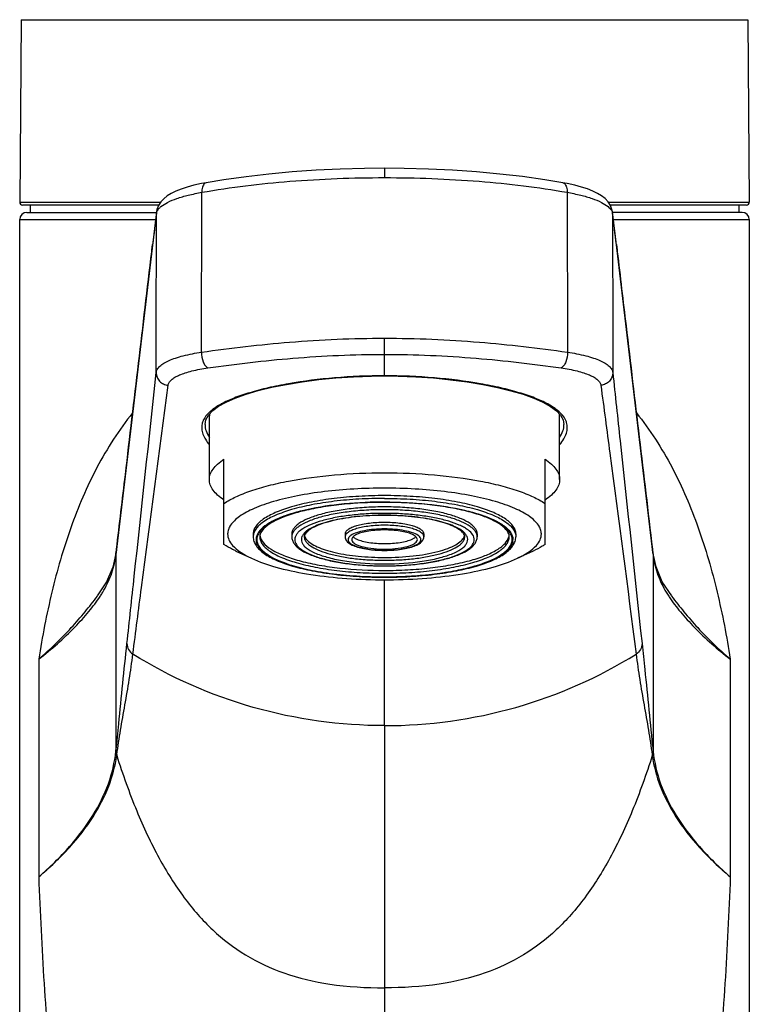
# Model space of a CAD drawing. Header units: millimetres. Extents: x 0 to 559, y 0 to 432.
# Tile 4 of 7: x 142 to 192, y 272 to 339. Entities that reach past the tile are written whole.
import ezdxf

# ---------------------------------------------------------------- set-up
doc = ezdxf.new("R2010")
doc.units = ezdxf.units.MM
doc.header["$LTSCALE"] = 30.734
doc.layers.get('0').update_dxf_attribs({"linetype": 'CONTINUOUS'})

msp = doc.modelspace()

# ---------------------------------------------------------------- linework, layer by layer
at = {"color": 7, "linetype": 'CONTINUOUS'}
for p, q in [((142.21, 339.056), (142.101, 326.552)), ((191.989, 339.056), (192.098, 326.552)), ((154.886, 327.883), (154.886, 327.883)), ((179.313, 327.883), (179.313, 327.883)), ((151.635, 326.35), (142.301, 326.35)), ((142.824, 326.35), (142.824, 325.85)), ((151.508, 326.044), (151.476, 325.882)), ((191.898, 326.35), (182.565, 326.35)), ((182.723, 325.882), (182.688, 326.054)), ((191.375, 326.35), (191.375, 325.85)), ((142.1, 226.85), (142.1, 325.35)), ((142.6, 325.85), (151.476, 325.85)), ((151.476, 325.877), (151.381, 325.123)), ((151.476, 325.882), (151.476, 325.877)), ((191.6, 325.85), (182.723, 325.85)), ((182.93, 324.201), (182.724, 325.877)), ((192.1, 325.35), (192.1, 226.85)), ((151.381, 325.123), (148.705, 302.555)), ((185.494, 302.555), (182.93, 324.201)), ((155.324, 312.258), (155.724, 312.554)), ((155.724, 312.554), (156.243, 312.843)), ((177.961, 312.841), (178.478, 312.552)), ((178.478, 312.552), (178.877, 312.256)), ((155.035, 311.951), (155.324, 312.258)), ((155.1, 307.533), (155.1, 311.932)), ((178.877, 312.256), (179.165, 311.95)), ((179.1, 307.533), (179.1, 311.932)), ((154.8, 311.297), (154.8, 311.297)), ((179.4, 311.297), (179.4, 311.297)), ((156.1, 303.091), (156.1, 308.935)), ((178.1, 303.091), (178.1, 308.935)), ((158.1, 303.803), (158.1, 303.612)), ((160.75, 303.803), (160.75, 303.612)), ((164.4, 303.803), (164.4, 303.612)), ((169.8, 303.803), (169.8, 303.612)), ((173.45, 303.803), (173.45, 303.612)), ((176.1, 303.803), (176.1, 303.612)), ((156.92, 302.636), (157.981, 302.139)), ((177.279, 302.636), (176.219, 302.139)), ((185.707, 301.542), (185.494, 302.558)), ((185.494, 302.558), (185.494, 302.555)), ((147.438, 299.586), (147.497, 299.664)), ((186.703, 299.664), (186.761, 299.586))]:
    msp.add_line(p, q, dxfattribs=at)
at = {"color": 9, "linetype": 'CONTINUOUS'}
for p, q in [((142.21, 339.056), (191.989, 339.056)), ((167.1, 328.868), (167.1, 328.231)), ((154.564, 316.267), (154.582, 327.223)), ((179.617, 327.223), (179.635, 316.267)), ((142.101, 326.552), (151.765, 326.552)), ((182.433, 326.552), (192.098, 326.552)), ((142.1, 325.35), (151.41, 325.35)), ((182.79, 325.35), (192.1, 325.35)), ((151.161, 323.252), (151.207, 323.638)), ((182.992, 323.638), (183.038, 323.252)), ((151.149, 323.154), (151.161, 323.252)), ((183.038, 323.252), (183.05, 323.154)), ((167.1, 314.634), (167.1, 317.224)), ((148.699, 302.445), (148.72, 302.624)), ((148.699, 302.447), (148.699, 288.965)), ((148.72, 302.624), (148.724, 302.66)), ((148.724, 302.658), (148.737, 302.763)), ((185.462, 302.763), (185.475, 302.658)), ((185.475, 302.66), (185.483, 302.587)), ((185.483, 302.587), (185.496, 302.48)), ((185.496, 302.48), (185.5, 302.445)), ((185.5, 302.447), (185.5, 288.965)), ((167.1, 290.667), (167.1, 300.66)), ((147.609, 299.523), (147.641, 299.571)), ((186.584, 299.532), (186.614, 299.487)), ((143.4, 295.225), (143.4, 280.307)), ((190.798, 295.23), (190.799, 280.307)), ((167.1, 290.667), (167.1, 272.692)), ((167.1, 272.692), (167.1, 236.631))]:
    msp.add_line(p, q, dxfattribs=at)
at = {"color": 7, "linetype": 'CONTINUOUS'}
for points in [[(167.1, 328.868), (165.725, 328.857), (164.062, 328.812), (162.411, 328.734), (160.78, 328.622), (159.177, 328.476), (157.61, 328.296), (156.085, 328.082), (154.886, 327.883)], [(179.313, 327.883), (178.091, 328.086), (176.566, 328.299), (174.998, 328.478), (173.395, 328.624), (171.764, 328.735), (170.113, 328.813), (168.449, 328.857), (167.1, 328.868)], [(154.886, 327.883), (154.561, 327.821), (154.044, 327.707), (153.581, 327.582), (153.17, 327.446), (152.808, 327.301), (152.491, 327.144), (152.215, 326.972), (151.976, 326.782), (151.773, 326.564), (151.614, 326.317), (151.508, 326.044)], [(182.688, 326.054), (182.58, 326.327), (182.42, 326.572), (182.215, 326.789), (181.975, 326.979), (181.697, 327.15), (181.378, 327.307), (181.014, 327.452), (180.601, 327.587), (180.136, 327.711), (179.617, 327.825), (179.313, 327.883)], [(156.243, 312.843), (156.873, 313.12), (157.61, 313.384), (158.448, 313.63), (159.376, 313.856), (160.384, 314.059), (161.461, 314.236), (162.595, 314.383), (163.771, 314.498), (164.978, 314.579), (166.2, 314.624), (167.1, 314.634)], [(167.1, 314.634), (168.025, 314.624), (169.245, 314.578), (170.45, 314.497), (171.624, 314.381), (172.755, 314.233), (173.83, 314.057), (174.836, 313.853), (175.762, 313.627), (176.597, 313.381), (177.333, 313.118), (177.961, 312.841)], [(154.8, 311.297), (154.858, 311.63), (155.035, 311.951)], [(179.165, 311.95), (179.341, 311.629), (179.4, 311.297)], [(148.706, 302.558), (148.49, 301.535), (148.059, 300.527), (147.418, 299.556)], [(186.781, 299.556), (186.136, 300.534), (185.707, 301.542)]]:
    msp.add_lwpolyline(points, dxfattribs=at)
for centre, radius, start, end in [((142.301, 326.55), 0.2, 179.5, 270), ((191.898, 326.55), 0.2, 270, 0.5), ((142.6, 325.35), 0.5, 90, 180), ((191.6, 325.35), 0.5, 0, 90), ((156.592, 313.057), 1.884, 215.20128, 217.59049), ((156.13, 311.932), 1.03, 174.86343, 179.99414), ((178.069, 311.932), 1.03, 0.00584, 5.13107), ((177.607, 313.057), 1.884, 322.40957, 324.79465), ((174.879, 303.808), 0.77, 345.699, 352.44062), ((167.098, 310.364), 7.601, 267.21531, 270.00859), ((167.1, 311.345), 8.664, 267.56202, 272.4442), ((167.1, 310.435), 7.673, 269.99899, 271.38644), ((167.103, 310.291), 7.528, 271.38424, 272.79038), ((167.1, 337.416), 36.756, 269.53009, 270.46991)]:
    msp.add_arc(centre, radius, start, end, dxfattribs=at)
at = {"color": 9, "linetype": 'CONTINUOUS'}
for centre, radius, start, end in [((489.128, 283.272), 340.323, 172.82585, 173.18796), ((152.312, 325.771), 0.843, 172.79938, 179.84701), ((182.274, 325.716), 0.46, 7.12021, 13.69124), ((181.887, 325.771), 0.843, 0.1531, 7.20103), ((-124.515, 287.002), 309.681, 6.79413, 7.19207), ((151.984, 323.154), 0.834, 173.24414, 179.95428), ((182.215, 323.154), 0.834, 0.04569, 6.75586), ((167.1, 275.907), 30.086, 89.50654, 90.49346), ((167.099, 284.25), 20.969, 90.53287, 91.0674), ((167.1, 284.194), 21.025, 89.99998, 90.53307), ((167.1, 284.222), 20.997, 88.93286, 90.00046), ((159.068, 303.422), 0.768, 180.06746, 191.51661), ((169.384, 303.421), 0.216, 0.02102, 7.86672), ((172.721, 303.421), 0.529, 0.01064, 6.26823), ((175.131, 303.422), 0.768, 348.48339, 359.93254), ((141.438, 303.318), 7.313, 351.80705, 353.16228), ((149.536, 302.455), 0.837, 173.09912, 180.50303), ((149.559, 302.666), 0.834, 173.26213, 180.5105), ((184.641, 302.666), 0.834, 359.48953, 6.73787), ((184.663, 302.455), 0.837, 359.49942, 6.90503), ((192.76, 303.318), 7.313, 186.83867, 188.1915), ((167.099, 321.214), 19.459, 268.91055, 270.00049), ((167.1, 321.24), 19.486, 269.99998, 270.54421), ((167.1, 321.187), 19.432, 270.544, 271.08973), ((167.1, 330.778), 29.915, 269.50654, 270.49346), ((140.652, 304.136), 8.347, 326.84989, 328.81679), ((193.614, 304.178), 8.427, 211.14647, 213.46088), ((141.337, 289.72), 7.401, 353.70786, 354.14516), ((192.862, 289.72), 7.401, 185.85484, 186.29214), ((142.539, 289.544), 6.277, 351.53898, 352.02085), ((191.66, 289.544), 6.277, 187.97915, 188.46102)]:
    msp.add_arc(centre, radius, start, end, dxfattribs=at)
for points, knots in [([(154.582, 327.223), (156.575, 327.578), (160.743, 328.073), (164.934, 328.231), (167.1, 328.231)], [0, 0, 0, 0, 0.483056, 1, 1, 1, 1]), ([(167.1, 328.231), (169.265, 328.231), (173.456, 328.073), (177.624, 327.578), (179.617, 327.223)], [0, 0, 0, 0, 0.516944, 1, 1, 1, 1]), ([(154.886, 327.883), (154.84, 327.875), (154.758, 327.828), (154.678, 327.714), (154.599, 327.516), (154.582, 327.343), (154.582, 327.223)], [0, 0, 0, 0, 0.180009, 0.341504, 0.533601, 1, 1, 1, 1]), ([(179.313, 327.883), (179.359, 327.875), (179.441, 327.828), (179.522, 327.714), (179.6, 327.516), (179.617, 327.343), (179.617, 327.223)], [0, 0, 0, 0, 0.18001, 0.341505, 0.533603, 1, 1, 1, 1]), ([(151.777, 326.243), (151.914, 326.357), (152.266, 326.569), (152.9, 326.823), (153.69, 327.048), (154.271, 327.167), (154.582, 327.223)], [0, 0, 0, 0, 0.178501, 0.407183, 0.683109, 1, 1, 1, 1]), ([(179.617, 327.223), (179.928, 327.167), (180.509, 327.048), (181.299, 326.823), (181.933, 326.569), (182.285, 326.357), (182.422, 326.243)], [0, 0, 0, 0, 0.316891, 0.592818, 0.821499, 1, 1, 1, 1]), ([(151.469, 325.773), (151.472, 325.795), (151.49, 325.889), (151.536, 325.975), (151.579, 326.034)], [0, 0, 0, 0, 0.231979, 1, 1, 1, 1]), ([(151.579, 326.034), (151.591, 326.052), (151.65, 326.128), (151.72, 326.195), (151.777, 326.243)], [0, 0, 0, 0, 0.229764, 1, 1, 1, 1]), ([(182.422, 326.243), (182.461, 326.21), (182.587, 326.094), (182.692, 325.943), (182.721, 325.825)], [0, 0, 0, 0, 0.29387, 1, 1, 1, 1]), ([(148.737, 302.763), (148.938, 304.465), (149.741, 311.262), (150.546, 318.059), (151.149, 323.154)], [0, 0, 0, 0, 0.250379, 1, 1, 1, 1]), ([(183.05, 323.154), (183.251, 321.458), (184.056, 314.661), (184.86, 307.864), (185.462, 302.763)], [0, 0, 0, 0, 0.24959, 1, 1, 1, 1]), ([(154.564, 316.267), (156.567, 316.555), (160.735, 317.042), (164.93, 317.224), (167.1, 317.224)], [0, 0, 0, 0, 0.482605, 1, 1, 1, 1]), ([(167.1, 317.224), (169.269, 317.224), (173.464, 317.042), (177.632, 316.555), (179.635, 316.267)], [0, 0, 0, 0, 0.517395, 1, 1, 1, 1]), ([(151.455, 314.863), (151.463, 314.941), (151.522, 315.108), (151.71, 315.326), (151.987, 315.526), (152.352, 315.711), (152.8, 315.88), (153.54, 316.093), (154.141, 316.205), (154.564, 316.267)], [0, 0, 0, 0, 0.066565, 0.143978, 0.238464, 0.352662, 0.48706, 0.640897, 1, 1, 1, 1]), ([(154.564, 316.267), (154.558, 316.042), (154.612, 315.712), (154.793, 315.354), (154.92, 315.223), (154.987, 315.185)], [0, 0, 0, 0, 0.560985, 0.806612, 1, 1, 1, 1]), ([(154.987, 315.185), (156.922, 315.462), (160.949, 315.937), (165.002, 316.116), (167.1, 316.116)], [0, 0, 0, 0, 0.482429, 1, 1, 1, 1]), ([(167.1, 316.116), (169.197, 316.116), (173.25, 315.937), (177.277, 315.462), (179.212, 315.185)], [0, 0, 0, 0, 0.517571, 1, 1, 1, 1]), ([(179.636, 316.267), (179.641, 316.042), (179.587, 315.712), (179.406, 315.354), (179.28, 315.223), (179.212, 315.185)], [0, 0, 0, 0, 0.560986, 0.806612, 1, 1, 1, 1]), ([(179.635, 316.267), (180.058, 316.205), (180.659, 316.093), (181.399, 315.88), (181.847, 315.711), (182.212, 315.526), (182.489, 315.326), (182.677, 315.108), (182.736, 314.941), (182.744, 314.863)], [0, 0, 0, 0, 0.359103, 0.51294, 0.647338, 0.761536, 0.856022, 0.933435, 1, 1, 1, 1]), ([(152.273, 313.996), (152.282, 314.064), (152.337, 314.207), (152.505, 314.392), (152.75, 314.561), (153.069, 314.717), (153.46, 314.86), (154.102, 315.039), (154.622, 315.133), (154.987, 315.185)], [0, 0, 0, 0, 0.066461, 0.144174, 0.23914, 0.353751, 0.488328, 0.642031, 1, 1, 1, 1]), ([(179.212, 315.185), (179.577, 315.133), (180.097, 315.039), (180.739, 314.86), (181.13, 314.717), (181.45, 314.561), (181.694, 314.392), (181.862, 314.207), (181.917, 314.064), (181.926, 313.996)], [0, 0, 0, 0, 0.357969, 0.511672, 0.646249, 0.76086, 0.855826, 0.933539, 1, 1, 1, 1]), ([(149.451, 296.29), (149.618, 297.827), (150.29, 304.018), (150.957, 310.209), (151.455, 314.863)], [0, 0, 0, 0, 0.248326, 1, 1, 1, 1]), ([(151.455, 314.863), (151.455, 314.756), (151.497, 314.541), (151.676, 314.263), (151.946, 314.067), (152.163, 314.006), (152.273, 313.996)], [0, 0, 0, 0, 0.245024, 0.493251, 0.745357, 1, 1, 1, 1]), ([(167.1, 314.647), (165.96, 314.646), (163.758, 314.556), (161.096, 314.225), (159.163, 313.84), (157.913, 313.516), (156.836, 313.156), (156.192, 312.869), (155.908, 312.715)], [0, 0, 0, 0, 0.298915, 0.577114, 0.702412, 0.815668, 0.915222, 1, 1, 1, 1]), ([(178.291, 312.715), (178.007, 312.869), (177.363, 313.156), (176.286, 313.516), (175.036, 313.84), (173.103, 314.225), (170.441, 314.556), (168.239, 314.646), (167.1, 314.647)], [0, 0, 0, 0, 0.084778, 0.184333, 0.29759, 0.422888, 0.701086, 1, 1, 1, 1]), ([(182.744, 314.863), (182.744, 314.756), (182.702, 314.541), (182.523, 314.263), (182.253, 314.067), (182.036, 314.006), (181.926, 313.996)], [0, 0, 0, 0, 0.245024, 0.493251, 0.745358, 1, 1, 1, 1]), ([(182.744, 314.863), (182.911, 313.304), (183.575, 307.112), (184.245, 300.921), (184.748, 296.29)], [0, 0, 0, 0, 0.251791, 1, 1, 1, 1]), ([(149.86, 295.567), (150.053, 297.089), (150.841, 303.233), (151.659, 309.374), (152.273, 313.996)], [0, 0, 0, 0, 0.247519, 1, 1, 1, 1]), ([(181.926, 313.996), (182.132, 312.443), (182.949, 306.302), (183.756, 300.16), (184.339, 295.567)], [0, 0, 0, 0, 0.252763, 1, 1, 1, 1]), ([(155.908, 312.715), (155.847, 312.681), (155.621, 312.553), (155.404, 312.408), (155.256, 312.289)], [0, 0, 0, 0, 0.26909, 1, 1, 1, 1]), ([(178.943, 312.289), (178.897, 312.327), (178.69, 312.484), (178.466, 312.62), (178.291, 312.715)], [0, 0, 0, 0, 0.23147, 1, 1, 1, 1]), ([(149.835, 312.107), (148.904, 310.943), (147.277, 308.406), (145.502, 304.23), (144.231, 299.806), (143.646, 296.767), (143.4, 295.225)], [0, 0, 0, 0, 0.244849, 0.491859, 0.74337, 1, 1, 1, 1]), ([(155.256, 312.289), (155.194, 312.239), (154.978, 312.051), (154.792, 311.823), (154.7, 311.637)], [0, 0, 0, 0, 0.277283, 1, 1, 1, 1]), ([(179.499, 311.637), (179.47, 311.695), (179.325, 311.944), (179.116, 312.15), (178.943, 312.289)], [0, 0, 0, 0, 0.226871, 1, 1, 1, 1]), ([(184.364, 312.107), (185.295, 310.944), (186.922, 308.407), (188.696, 304.233), (189.967, 299.81), (190.553, 296.771), (190.798, 295.23)], [0, 0, 0, 0, 0.244857, 0.491873, 0.743388, 1, 1, 1, 1]), ([(154.599, 311.348), (154.575, 311.237), (154.56, 311), (154.644, 310.637), (154.827, 310.269), (155, 310.036), (155.099, 309.918)], [0, 0, 0, 0, 0.217229, 0.447448, 0.705172, 1, 1, 1, 1]), ([(154.7, 311.637), (154.689, 311.613), (154.646, 311.52), (154.615, 311.422), (154.599, 311.348)], [0, 0, 0, 0, 0.255375, 1, 1, 1, 1]), ([(154.8, 311.297), (154.8, 311.151), (154.86, 310.837), (155.008, 310.558), (155.1, 310.418)], [0, 0, 0, 0, 0.465584, 1, 1, 1, 1]), ([(179.1, 309.918), (179.205, 310.044), (179.387, 310.291), (179.574, 310.684), (179.646, 311.072), (179.612, 311.322), (179.577, 311.438)], [0, 0, 0, 0, 0.296001, 0.552585, 0.7814, 1, 1, 1, 1]), ([(179.1, 310.418), (179.191, 310.558), (179.339, 310.837), (179.399, 311.151), (179.4, 311.297)], [0, 0, 0, 0, 0.534416, 1, 1, 1, 1]), ([(167.1, 306.243), (166.514, 306.243), (165.363, 306.211), (163.693, 306.065), (162.152, 305.83), (160.798, 305.514), (159.681, 305.13), (158.928, 304.743), (158.493, 304.396), (158.271, 304.144), (158.132, 303.883), (158.1, 303.699), (158.1, 303.612)], [0, 0, 0, 0, 0.178744, 0.351222, 0.51148, 0.654201, 0.775108, 0.871574, 0.910675, 0.94424, 0.973387, 1, 1, 1, 1]), ([(166.84, 305.992), (165.884, 305.984), (164.075, 305.884), (161.925, 305.54), (160.458, 305.127), (159.599, 304.788), (158.94, 304.415), (158.603, 304.11), (158.488, 303.951)], [0, 0, 0, 0, 0.326958, 0.61833, 0.741929, 0.847268, 0.933062, 1, 1, 1, 1]), ([(167.1, 305.979), (166.123, 305.979), (164.272, 305.89), (162.069, 305.553), (160.561, 305.139), (159.678, 304.798), (159, 304.421), (158.654, 304.11), (158.537, 303.948)], [0, 0, 0, 0, 0.325955, 0.617898, 0.741914, 0.847537, 0.933355, 1, 1, 1, 1]), ([(167.1, 306.243), (167.685, 306.243), (168.836, 306.211), (170.506, 306.065), (172.047, 305.83), (173.401, 305.514), (174.518, 305.13), (175.271, 304.743), (175.706, 304.396), (175.928, 304.144), (176.067, 303.883), (176.1, 303.699), (176.1, 303.612)], [0, 0, 0, 0, 0.178744, 0.351222, 0.51148, 0.654201, 0.775108, 0.871574, 0.910675, 0.94424, 0.973387, 1, 1, 1, 1]), ([(175.662, 303.948), (175.545, 304.11), (175.199, 304.421), (174.522, 304.798), (173.638, 305.139), (172.13, 305.553), (169.927, 305.89), (168.076, 305.979), (167.1, 305.979)], [0, 0, 0, 0, 0.066645, 0.152463, 0.258086, 0.382102, 0.674045, 1, 1, 1, 1]), ([(167.359, 305.992), (168.315, 305.984), (170.124, 305.884), (172.274, 305.54), (173.741, 305.127), (174.6, 304.788), (175.259, 304.415), (175.596, 304.11), (175.711, 303.951)], [0, 0, 0, 0, 0.326958, 0.61833, 0.741929, 0.847268, 0.933062, 1, 1, 1, 1]), ([(167.1, 305.469), (166.686, 305.469), (165.875, 305.446), (164.696, 305.343), (163.609, 305.177), (162.654, 304.954), (161.865, 304.683), (161.334, 304.41), (161.027, 304.165), (160.87, 303.988), (160.772, 303.803), (160.75, 303.674), (160.75, 303.612)], [0, 0, 0, 0, 0.178744, 0.351222, 0.51148, 0.654201, 0.775108, 0.871574, 0.910675, 0.94424, 0.973387, 1, 1, 1, 1]), ([(166.708, 305.215), (166.327, 305.208), (165.581, 305.174), (164.504, 305.062), (163.517, 304.895), (162.655, 304.678), (161.946, 304.42), (161.47, 304.163), (161.197, 303.935), (161.057, 303.769), (160.97, 303.598), (160.95, 303.478), (160.95, 303.421)], [0, 0, 0, 0, 0.180851, 0.35388, 0.513625, 0.655278, 0.775053, 0.870769, 0.909761, 0.943438, 0.972913, 1, 1, 1, 1]), ([(167.1, 305.087), (166.533, 305.087), (165.445, 305.041), (163.938, 304.835), (162.842, 304.555), (162.152, 304.261), (161.878, 304.096), (161.765, 304.008)], [0, 0, 0, 0, 0.308749, 0.591991, 0.827347, 0.922016, 1, 1, 1, 1]), ([(173.45, 303.612), (173.45, 303.674), (173.427, 303.803), (173.329, 303.988), (173.172, 304.165), (172.865, 304.41), (172.334, 304.683), (171.546, 304.954), (170.59, 305.177), (169.503, 305.343), (168.325, 305.446), (167.513, 305.469), (167.1, 305.469)], [0, 0, 0, 0, 0.026613, 0.05576, 0.089325, 0.128426, 0.224892, 0.345799, 0.48852, 0.648778, 0.821256, 1, 1, 1, 1]), ([(172.434, 304.008), (172.321, 304.096), (172.048, 304.261), (171.357, 304.555), (170.261, 304.835), (168.754, 305.041), (167.666, 305.087), (167.1, 305.087)], [0, 0, 0, 0, 0.077984, 0.172653, 0.408009, 0.691251, 1, 1, 1, 1]), ([(173.246, 303.478), (173.217, 303.745), (172.908, 304.043), (172.51, 304.281), (172.097, 304.48), (171.478, 304.697), (170.624, 304.906), (169.652, 305.068), (168.595, 305.175), (167.864, 305.208), (167.491, 305.215)], [0, 0, 0, 0, 0.129027, 0.174977, 0.226839, 0.347767, 0.48966, 0.648833, 0.82068, 1, 1, 1, 1]), ([(167.1, 304.401), (166.755, 304.401), (166.251, 304.374), (165.615, 304.277), (165.209, 304.182), (164.874, 304.068), (164.62, 303.936), (164.449, 303.791), (164.4, 303.666), (164.4, 303.612)], [0, 0, 0, 0, 0.351445, 0.511875, 0.65475, 0.775788, 0.872358, 0.944818, 1, 1, 1, 1]), ([(169.8, 303.612), (169.8, 303.666), (169.75, 303.791), (169.579, 303.936), (169.326, 304.068), (168.99, 304.182), (168.584, 304.277), (167.948, 304.374), (167.445, 304.401), (167.1, 304.401)], [0, 0, 0, 0, 0.055182, 0.127642, 0.224212, 0.34525, 0.488125, 0.648555, 1, 1, 1, 1]), ([(158.488, 303.951), (158.43, 303.87), (158.335, 303.702), (158.3, 303.511), (158.3, 303.421)], [0, 0, 0, 0, 0.525036, 1, 1, 1, 1]), ([(158.537, 303.948), (158.477, 303.863), (158.378, 303.687), (158.331, 303.39), (158.402, 303.095), (158.581, 302.814), (158.858, 302.546), (159.394, 302.179), (160.304, 301.779), (161.632, 301.398), (163.216, 301.106), (164.981, 300.918), (166.211, 300.869), (166.842, 300.864)], [0, 0, 0, 0, 0.031662, 0.060289, 0.089276, 0.121891, 0.160353, 0.205821, 0.318951, 0.460453, 0.625699, 0.808123, 1, 1, 1, 1]), ([(161.765, 304.008), (161.694, 303.953), (161.57, 303.841), (161.438, 303.646), (161.386, 303.439), (161.423, 303.231), (161.541, 303.034), (161.822, 302.763), (162.368, 302.467), (163.208, 302.183), (164.681, 301.87), (165.887, 301.774), (166.729, 301.758)], [0, 0, 0, 0, 0.041278, 0.075826, 0.106154, 0.136111, 0.16969, 0.209663, 0.313301, 0.449703, 0.614724, 1, 1, 1, 1]), ([(167.1, 304.152), (166.86, 304.152), (166.398, 304.133), (165.753, 304.048), (165.221, 303.917), (164.916, 303.787), (164.8, 303.707)], [0, 0, 0, 0, 0.304401, 0.585386, 0.822194, 1, 1, 1, 1]), ([(169.399, 303.707), (169.284, 303.787), (168.979, 303.917), (168.446, 304.048), (167.801, 304.133), (167.34, 304.152), (167.1, 304.152)], [0, 0, 0, 0, 0.177806, 0.414614, 0.695599, 1, 1, 1, 1]), ([(167.357, 300.864), (167.988, 300.869), (169.218, 300.918), (170.983, 301.106), (172.567, 301.398), (173.896, 301.779), (174.805, 302.179), (175.341, 302.546), (175.618, 302.814), (175.797, 303.095), (175.868, 303.39), (175.821, 303.687), (175.723, 303.863), (175.662, 303.948)], [0, 0, 0, 0, 0.191877, 0.374301, 0.539547, 0.681049, 0.794179, 0.839647, 0.878109, 0.910724, 0.939711, 0.968338, 1, 1, 1, 1]), ([(167.47, 301.758), (168.312, 301.774), (169.519, 301.87), (170.991, 302.183), (171.831, 302.467), (172.377, 302.763), (172.658, 303.034), (172.777, 303.231), (172.813, 303.439), (172.761, 303.646), (172.629, 303.841), (172.505, 303.953), (172.434, 304.008)], [0, 0, 0, 0, 0.385276, 0.550297, 0.686699, 0.790337, 0.83031, 0.863889, 0.893846, 0.924174, 0.958722, 1, 1, 1, 1]), ([(175.711, 303.951), (175.769, 303.87), (175.864, 303.702), (175.9, 303.511), (175.9, 303.421)], [0, 0, 0, 0, 0.525036, 1, 1, 1, 1]), ([(158.315, 303.268), (158.351, 303.091), (158.511, 302.826), (158.819, 302.539), (159.275, 302.22), (160.028, 301.865), (161.12, 301.513), (162.421, 301.224), (163.886, 301.009), (165.464, 300.877), (166.548, 300.848), (167.1, 300.848)], [0, 0, 0, 0, 0.057436, 0.092934, 0.133948, 0.233384, 0.35553, 0.497689, 0.655832, 0.825076, 1, 1, 1, 1]), ([(158.55, 303.612), (158.55, 303.529), (158.58, 303.355), (158.712, 303.106), (158.924, 302.867), (159.337, 302.538), (160.052, 302.17), (161.113, 301.805), (162.4, 301.505), (163.863, 301.281), (165.45, 301.143), (166.543, 301.112), (167.1, 301.112)], [0, 0, 0, 0, 0.026613, 0.05576, 0.089325, 0.128426, 0.224892, 0.345799, 0.48852, 0.648778, 0.821256, 1, 1, 1, 1]), ([(160.978, 303.248), (161.019, 303.125), (161.204, 302.873), (161.636, 302.575), (162.24, 302.303), (163.002, 302.067), (163.9, 301.873), (165.277, 301.678), (166.36, 301.623), (167.1, 301.623)], [0, 0, 0, 0, 0.059376, 0.138119, 0.239259, 0.362022, 0.503707, 0.660449, 1, 1, 1, 1]), ([(161.6, 303.612), (161.6, 303.559), (161.619, 303.446), (161.704, 303.287), (161.84, 303.133), (162.106, 302.921), (162.566, 302.684), (163.249, 302.45), (164.076, 302.257), (165.018, 302.113), (166.038, 302.024), (166.742, 302.004), (167.1, 302.004)], [0, 0, 0, 0, 0.026613, 0.05576, 0.089325, 0.128426, 0.224892, 0.345799, 0.48852, 0.648778, 0.821256, 1, 1, 1, 1]), ([(164.8, 303.707), (164.744, 303.669), (164.649, 303.592), (164.6, 303.472), (164.6, 303.421)], [0, 0, 0, 0, 0.57007, 1, 1, 1, 1]), ([(164.6, 303.421), (164.6, 303.403), (164.609, 303.327), (164.657, 303.259), (164.698, 303.217)], [0, 0, 0, 0, 0.225711, 1, 1, 1, 1]), ([(164.698, 303.217), (164.741, 303.175), (164.851, 303.094), (165.148, 302.95), (165.641, 302.813), (166.331, 302.713), (166.835, 302.69), (167.1, 302.69)], [0, 0, 0, 0, 0.07215, 0.162452, 0.395007, 0.682683, 1, 1, 1, 1]), ([(167.1, 302.004), (167.457, 302.004), (168.161, 302.024), (169.181, 302.113), (170.123, 302.257), (170.95, 302.45), (171.633, 302.684), (172.093, 302.921), (172.359, 303.133), (172.495, 303.287), (172.58, 303.446), (172.6, 303.559), (172.6, 303.612)], [0, 0, 0, 0, 0.178744, 0.351222, 0.51148, 0.654201, 0.775108, 0.871574, 0.910675, 0.94424, 0.973387, 1, 1, 1, 1]), ([(167.1, 301.112), (167.656, 301.112), (168.749, 301.143), (170.336, 301.281), (171.799, 301.505), (173.086, 301.805), (174.147, 302.17), (174.863, 302.538), (175.276, 302.867), (175.487, 303.106), (175.619, 303.355), (175.65, 303.529), (175.65, 303.612)], [0, 0, 0, 0, 0.178744, 0.351222, 0.51148, 0.654201, 0.775108, 0.871574, 0.910675, 0.94424, 0.973387, 1, 1, 1, 1]), ([(175.884, 303.268), (175.848, 303.091), (175.688, 302.826), (175.38, 302.539), (174.924, 302.22), (174.171, 301.865), (173.079, 301.513), (171.778, 301.224), (170.313, 301.009), (168.735, 300.877), (167.651, 300.848), (167.1, 300.848)], [0, 0, 0, 0, 0.057436, 0.092934, 0.133948, 0.233384, 0.35553, 0.497689, 0.655832, 0.825076, 1, 1, 1, 1]), ([(167.1, 301.623), (167.839, 301.623), (168.922, 301.678), (170.299, 301.873), (171.197, 302.067), (171.96, 302.303), (172.563, 302.575), (172.995, 302.873), (173.181, 303.125), (173.221, 303.248)], [0, 0, 0, 0, 0.339551, 0.496293, 0.637978, 0.760741, 0.861881, 0.940624, 1, 1, 1, 1]), ([(167.1, 302.69), (167.364, 302.69), (167.868, 302.713), (168.558, 302.813), (169.051, 302.95), (169.348, 303.094), (169.458, 303.175), (169.501, 303.217)], [0, 0, 0, 0, 0.317317, 0.604993, 0.837548, 0.92785, 1, 1, 1, 1]), ([(169.598, 303.45), (169.594, 303.473), (169.561, 303.58), (169.471, 303.658), (169.399, 303.707)], [0, 0, 0, 0, 0.208072, 1, 1, 1, 1]), ([(169.501, 303.217), (169.516, 303.233), (169.567, 303.29), (169.6, 303.366), (169.6, 303.421)], [0, 0, 0, 0, 0.287768, 1, 1, 1, 1]), ([(147.793, 299.814), (148.018, 300.185), (148.407, 300.978), (148.613, 301.837), (148.677, 302.276)], [0, 0, 0, 0, 0.494461, 1, 1, 1, 1]), ([(185.522, 302.276), (185.586, 301.839), (185.791, 300.981), (186.179, 300.19), (186.402, 299.819)], [0, 0, 0, 0, 0.505602, 1, 1, 1, 1]), ([(143.4, 295.227), (144.276, 295.9), (145.476, 296.947), (146.823, 298.443), (147.373, 299.167), (147.609, 299.523)], [0, 0, 0, 0, 0.549058, 0.7873, 1, 1, 1, 1]), ([(143.401, 295.228), (144.188, 295.899), (145.277, 296.958), (146.573, 298.44), (147.152, 299.173), (147.421, 299.538)], [0, 0, 0, 0, 0.525787, 0.769446, 1, 1, 1, 1]), ([(186.614, 299.487), (186.85, 299.134), (187.399, 298.416), (188.739, 296.933), (189.929, 295.895), (190.798, 295.228)], [0, 0, 0, 0, 0.213092, 0.451471, 1, 1, 1, 1]), ([(186.778, 299.538), (187.047, 299.173), (187.627, 298.44), (188.922, 296.958), (190.011, 295.899), (190.799, 295.227)], [0, 0, 0, 0, 0.230548, 0.474222, 1, 1, 1, 1]), ([(148.699, 288.965), (148.763, 289.577), (149.012, 292.018), (149.253, 294.461), (149.451, 296.29)], [0, 0, 0, 0, 0.25052, 1, 1, 1, 1]), ([(149.451, 296.29), (149.452, 296.148), (149.53, 295.859), (149.738, 295.644), (149.86, 295.567)], [0, 0, 0, 0, 0.49532, 1, 1, 1, 1]), ([(184.748, 296.29), (184.747, 296.148), (184.669, 295.859), (184.461, 295.644), (184.339, 295.567)], [0, 0, 0, 0, 0.495318, 1, 1, 1, 1]), ([(184.748, 296.29), (184.812, 295.696), (185.07, 293.255), (185.309, 290.812), (185.5, 288.965)], [0, 0, 0, 0, 0.243393, 1, 1, 1, 1]), ([(148.756, 288.672), (148.835, 289.238), (149.008, 290.377), (149.313, 292.093), (149.617, 293.823), (149.786, 294.987), (149.86, 295.567)], [0, 0, 0, 0, 0.245227, 0.494962, 0.748601, 1, 1, 1, 1]), ([(167.1, 290.667), (164.074, 290.667), (158.012, 291.503), (152.412, 293.978), (149.86, 295.567)], [0, 0, 0, 0, 0.501613, 1, 1, 1, 1]), ([(167.1, 290.667), (170.126, 290.667), (176.188, 291.503), (181.787, 293.978), (184.339, 295.567)], [0, 0, 0, 0, 0.501613, 1, 1, 1, 1]), ([(184.339, 295.567), (184.413, 294.987), (184.582, 293.823), (184.886, 292.093), (185.191, 290.377), (185.364, 289.238), (185.443, 288.672)], [0, 0, 0, 0, 0.2514, 0.505038, 0.754774, 1, 1, 1, 1]), ([(143.4, 280.307), (144.155, 280.947), (145.509, 282.258), (147.137, 284.402), (148.246, 286.61), (148.61, 288.152), (148.693, 288.909)], [0, 0, 0, 0, 0.287304, 0.545148, 0.778712, 1, 1, 1, 1]), ([(185.506, 288.909), (185.589, 288.152), (185.953, 286.61), (187.062, 284.402), (188.69, 282.258), (190.044, 280.947), (190.799, 280.307)], [0, 0, 0, 0, 0.221289, 0.454853, 0.712696, 1, 1, 1, 1]), ([(143.4, 280.307), (144.154, 280.934), (145.508, 282.213), (147.139, 284.301), (148.256, 286.426), (148.646, 287.901), (148.748, 288.62)], [0, 0, 0, 0, 0.291311, 0.551295, 0.784245, 1, 1, 1, 1]), ([(148.748, 288.62), (149.155, 287.339), (150.008, 284.943), (151.536, 281.664), (153.256, 278.897), (155.234, 276.627), (157.543, 274.848), (160.272, 273.576), (163.507, 272.828), (165.844, 272.692), (167.1, 272.692)], [0, 0, 0, 0, 0.152162, 0.287443, 0.408685, 0.519794, 0.626412, 0.736125, 0.857908, 1, 1, 1, 1]), ([(185.451, 288.62), (185.044, 287.339), (184.191, 284.943), (182.663, 281.664), (180.943, 278.897), (178.965, 276.627), (176.656, 274.848), (173.927, 273.576), (170.692, 272.828), (168.355, 272.692), (167.1, 272.692)], [0, 0, 0, 0, 0.152162, 0.287443, 0.408685, 0.519794, 0.626412, 0.736125, 0.857908, 1, 1, 1, 1]), ([(185.451, 288.62), (185.553, 287.901), (185.943, 286.426), (187.06, 284.301), (188.691, 282.213), (190.045, 280.934), (190.799, 280.307)], [0, 0, 0, 0, 0.215756, 0.448704, 0.708688, 1, 1, 1, 1]), ([(143.4, 280.307), (143.495, 277.87), (143.731, 273.019), (144.213, 266.984), (144.782, 262.222), (145.322, 258.714), (146.018, 255.28), (146.911, 251.945), (148.067, 248.75), (149.541, 245.745), (151.123, 243.469), (152.608, 241.844), (153.844, 240.735), (155.201, 239.749), (156.668, 238.889), (158.24, 238.165), (159.904, 237.588), (161.641, 237.15), (164.036, 236.735), (165.873, 236.631), (167.1, 236.631)], [0, 0, 0, 0, 0.130406, 0.259578, 0.32348, 0.386756, 0.449216, 0.510715, 0.571132, 0.630533, 0.689201, 0.71854, 0.748027, 0.777812, 0.808043, 0.83881, 0.870154, 0.902056, 0.93443, 1, 1, 1, 1]), ([(190.799, 280.307), (190.704, 277.87), (190.469, 273.019), (189.986, 266.984), (189.417, 262.222), (188.878, 258.714), (188.181, 255.28), (187.288, 251.945), (186.133, 248.75), (184.658, 245.745), (183.076, 243.469), (181.591, 241.844), (180.355, 240.735), (178.998, 239.749), (177.531, 238.889), (175.959, 238.165), (174.295, 237.588), (172.559, 237.15), (170.163, 236.735), (168.326, 236.631), (167.1, 236.631)], [0, 0, 0, 0, 0.130406, 0.259578, 0.32348, 0.386756, 0.449216, 0.510715, 0.571132, 0.630533, 0.689201, 0.71854, 0.748027, 0.777812, 0.808043, 0.83881, 0.870154, 0.902056, 0.93443, 1, 1, 1, 1])]:
    msp.add_open_spline(points, degree=3, knots=knots, dxfattribs=at)
for points in [[(151.455, 314.863), (151.459, 318.499), (151.464, 322.136), (151.469, 325.773)], [(182.73, 325.773), (182.735, 322.136), (182.74, 318.499), (182.744, 314.863)], [(179.577, 311.438), (179.557, 311.506), (179.53, 311.573), (179.499, 311.637)], [(160.95, 303.421), (160.95, 303.362), (160.96, 303.303), (160.978, 303.248)], [(173.221, 303.248), (173.239, 303.303), (173.25, 303.362), (173.25, 303.421)], [(148.693, 288.909), (148.694, 288.811), (148.713, 288.712), (148.748, 288.62)], [(148.699, 288.965), (148.7, 288.866), (148.72, 288.765), (148.756, 288.672)], [(185.5, 288.965), (185.499, 288.866), (185.479, 288.765), (185.443, 288.672)], [(185.506, 288.909), (185.505, 288.811), (185.486, 288.712), (185.451, 288.62)]]:
    msp.add_open_spline(points, degree=3, dxfattribs=at)
at = {"color": 7, "linetype": 'CONTINUOUS'}
for points, knots in [([(155.1, 307.533), (155.1, 307.655), (155.148, 307.913), (155.351, 308.277), (155.676, 308.627), (155.947, 308.833), (156.1, 308.935)], [0, 0, 0, 0, 0.204499, 0.430183, 0.692434, 1, 1, 1, 1]), ([(178.1, 308.935), (178.252, 308.833), (178.523, 308.627), (178.848, 308.277), (179.052, 307.913), (179.1, 307.655), (179.1, 307.533)], [0, 0, 0, 0, 0.307566, 0.569817, 0.795501, 1, 1, 1, 1]), ([(156.1, 305.896), (156.356, 306.067), (156.953, 306.389), (157.976, 306.791), (159.188, 307.147), (161.095, 307.567), (163.752, 307.911), (165.955, 308.002), (167.1, 308.002)], [0, 0, 0, 0, 0.081737, 0.179077, 0.291092, 0.416154, 0.696563, 1, 1, 1, 1]), ([(167.1, 308.002), (168.244, 308.002), (170.447, 307.911), (173.104, 307.567), (175.011, 307.147), (176.223, 306.791), (177.246, 306.389), (177.844, 306.067), (178.1, 305.896)], [0, 0, 0, 0, 0.303437, 0.583846, 0.708908, 0.820923, 0.918263, 1, 1, 1, 1]), ([(156.1, 306.131), (155.947, 306.233), (155.676, 306.439), (155.351, 306.788), (155.148, 307.153), (155.1, 307.411), (155.1, 307.533)], [0, 0, 0, 0, 0.307566, 0.569817, 0.795501, 1, 1, 1, 1]), ([(179.1, 307.533), (179.1, 307.411), (179.052, 307.153), (178.848, 306.788), (178.523, 306.439), (178.252, 306.233), (178.1, 306.131)], [0, 0, 0, 0, 0.204499, 0.430183, 0.692434, 1, 1, 1, 1]), ([(177.85, 303.803), (177.85, 303.907), (177.811, 304.127), (177.645, 304.439), (177.379, 304.74), (176.86, 305.154), (175.961, 305.616), (174.626, 306.075), (173.009, 306.452), (171.168, 306.734), (169.173, 306.907), (167.1, 306.966), (165.026, 306.907), (163.031, 306.734), (161.19, 306.452), (159.573, 306.075), (158.238, 305.616), (157.339, 305.154), (156.82, 304.74), (156.554, 304.439), (156.388, 304.127), (156.35, 303.907), (156.35, 303.803)], [0, 0, 0, 0, 0.013307, 0.02788, 0.044663, 0.064213, 0.112446, 0.1729, 0.24426, 0.324389, 0.410628, 0.5, 0.589372, 0.675611, 0.75574, 0.8271, 0.887554, 0.935787, 0.955337, 0.97212, 0.986693, 1, 1, 1, 1]), ([(167.1, 306.435), (166.514, 306.435), (165.363, 306.402), (163.693, 306.257), (162.152, 306.021), (160.798, 305.705), (159.681, 305.321), (158.928, 304.934), (158.493, 304.587), (158.271, 304.336), (158.132, 304.074), (158.1, 303.89), (158.1, 303.803)], [0, 0, 0, 0, 0.178738, 0.351227, 0.511479, 0.654202, 0.775108, 0.871573, 0.910676, 0.944239, 0.973387, 1, 1, 1, 1]), ([(176.1, 303.803), (176.1, 303.89), (176.067, 304.074), (175.928, 304.336), (175.706, 304.587), (175.271, 304.934), (174.518, 305.321), (173.401, 305.705), (172.047, 306.021), (170.506, 306.257), (168.836, 306.402), (167.685, 306.435), (167.1, 306.435)], [0, 0, 0, 0, 0.026613, 0.055761, 0.089324, 0.128427, 0.224892, 0.345798, 0.488521, 0.648773, 0.821262, 1, 1, 1, 1]), ([(167.1, 305.97), (166.058, 305.97), (164.535, 305.893), (162.598, 305.619), (161.338, 305.349), (160.274, 305.022), (159.443, 304.65), (158.873, 304.26), (158.629, 303.944), (158.58, 303.797)], [0, 0, 0, 0, 0.345195, 0.504415, 0.648098, 0.772024, 0.872872, 0.948547, 1, 1, 1, 1]), ([(175.612, 303.816), (175.558, 303.964), (175.305, 304.278), (174.728, 304.665), (173.893, 305.033), (172.83, 305.357), (171.574, 305.623), (169.648, 305.894), (168.134, 305.97), (167.1, 305.97)], [0, 0, 0, 0, 0.052302, 0.128755, 0.230054, 0.354078, 0.497535, 0.656261, 1, 1, 1, 1]), ([(167.1, 305.66), (166.687, 305.66), (165.875, 305.637), (164.696, 305.534), (163.609, 305.368), (162.654, 305.145), (161.865, 304.874), (161.334, 304.601), (161.027, 304.356), (160.87, 304.179), (160.772, 303.994), (160.75, 303.865), (160.75, 303.803)], [0, 0, 0, 0, 0.178712, 0.35124, 0.511471, 0.654201, 0.775111, 0.871576, 0.910674, 0.944239, 0.973388, 1, 1, 1, 1]), ([(167.1, 305.079), (166.435, 305.079), (165.184, 305.015), (163.707, 304.776), (162.728, 304.483), (162.19, 304.251), (161.825, 304.011), (161.661, 303.823), (161.625, 303.735)], [0, 0, 0, 0, 0.345096, 0.648657, 0.773435, 0.875124, 0.950991, 1, 1, 1, 1]), ([(173.45, 303.803), (173.45, 303.865), (173.427, 303.994), (173.329, 304.179), (173.172, 304.356), (172.865, 304.601), (172.334, 304.874), (171.546, 305.145), (170.59, 305.368), (169.503, 305.534), (168.325, 305.637), (167.513, 305.66), (167.1, 305.66)], [0, 0, 0, 0, 0.026612, 0.055761, 0.089326, 0.128424, 0.224889, 0.345799, 0.488529, 0.64876, 0.821288, 1, 1, 1, 1]), ([(172.49, 303.872), (172.416, 303.96), (172.201, 304.136), (171.783, 304.357), (171.226, 304.563), (170.272, 304.817), (168.882, 305.024), (167.715, 305.079), (167.1, 305.079)], [0, 0, 0, 0, 0.061277, 0.145887, 0.252084, 0.377306, 0.67183, 1, 1, 1, 1]), ([(167.1, 304.593), (166.755, 304.593), (166.251, 304.566), (165.615, 304.469), (165.209, 304.374), (164.874, 304.259), (164.62, 304.127), (164.449, 303.982), (164.4, 303.857), (164.4, 303.803)], [0, 0, 0, 0, 0.351482, 0.511876, 0.654747, 0.775786, 0.872361, 0.944821, 1, 1, 1, 1]), ([(169.8, 303.803), (169.8, 303.857), (169.75, 303.982), (169.579, 304.127), (169.326, 304.259), (168.99, 304.374), (168.584, 304.469), (167.948, 304.566), (167.445, 304.593), (167.1, 304.593)], [0, 0, 0, 0, 0.055179, 0.127639, 0.224214, 0.345253, 0.488124, 0.648518, 1, 1, 1, 1]), ([(156.35, 303.803), (156.35, 303.668), (156.418, 303.376), (156.588, 303.135), (156.69, 303.018)], [0, 0, 0, 0, 0.465098, 1, 1, 1, 1]), ([(158.58, 303.797), (158.575, 303.781), (158.558, 303.721), (158.55, 303.658), (158.55, 303.612)], [0, 0, 0, 0, 0.262039, 1, 1, 1, 1]), ([(161.625, 303.735), (161.621, 303.725), (161.606, 303.685), (161.6, 303.643), (161.6, 303.612)], [0, 0, 0, 0, 0.273094, 1, 1, 1, 1]), ([(165.216, 303.781), (165.162, 303.756), (165.065, 303.707), (164.947, 303.619), (164.869, 303.525), (164.85, 303.453), (164.85, 303.421)], [0, 0, 0, 0, 0.331584, 0.602043, 0.81831, 1, 1, 1, 1]), ([(167.1, 304.079), (166.742, 304.079), (166.228, 304.045), (165.6, 303.92), (165.332, 303.832), (165.216, 303.781)], [0, 0, 0, 0, 0.560107, 0.801489, 1, 1, 1, 1]), ([(168.983, 303.781), (168.867, 303.832), (168.599, 303.92), (167.972, 304.045), (167.457, 304.079), (167.1, 304.079)], [0, 0, 0, 0, 0.198511, 0.439893, 1, 1, 1, 1]), ([(169.35, 303.421), (169.35, 303.453), (169.33, 303.525), (169.253, 303.619), (169.134, 303.707), (169.037, 303.756), (168.983, 303.781)], [0, 0, 0, 0, 0.18169, 0.397957, 0.668416, 1, 1, 1, 1]), ([(172.6, 303.612), (172.6, 303.632), (172.59, 303.727), (172.538, 303.813), (172.49, 303.872)], [0, 0, 0, 0, 0.205448, 1, 1, 1, 1]), ([(175.65, 303.612), (175.65, 303.629), (175.646, 303.698), (175.63, 303.767), (175.612, 303.816)], [0, 0, 0, 0, 0.239191, 1, 1, 1, 1]), ([(177.509, 303.018), (177.611, 303.135), (177.781, 303.376), (177.85, 303.668), (177.85, 303.803)], [0, 0, 0, 0, 0.534902, 1, 1, 1, 1]), ([(156.92, 302.636), (156.844, 302.671), (156.563, 302.808), (156.29, 302.964), (156.1, 303.091)], [0, 0, 0, 0, 0.268361, 1, 1, 1, 1]), ([(158.1, 303.612), (158.1, 303.506), (158.137, 303.289), (158.293, 302.988), (158.534, 302.711), (158.983, 302.349), (159.743, 301.953), (160.86, 301.566), (162.204, 301.251), (163.729, 301.016), (165.382, 300.872), (166.52, 300.839), (167.1, 300.839)], [0, 0, 0, 0, 0.031993, 0.065172, 0.10144, 0.142108, 0.239082, 0.358554, 0.498763, 0.655889, 0.824891, 1, 1, 1, 1]), ([(158.596, 303.542), (158.658, 303.372), (158.923, 303.024), (159.528, 302.614), (160.37, 302.239), (161.429, 301.914), (162.674, 301.648), (164.579, 301.379), (166.077, 301.303), (167.1, 301.303)], [0, 0, 0, 0, 0.059863, 0.139159, 0.24067, 0.363551, 0.505109, 0.661498, 1, 1, 1, 1]), ([(160.75, 303.612), (160.75, 303.532), (160.777, 303.369), (160.893, 303.145), (161.067, 302.943), (161.388, 302.682), (161.927, 302.4), (162.714, 302.127), (163.66, 301.904), (164.732, 301.739), (165.893, 301.637), (166.693, 301.614), (167.1, 301.614)], [0, 0, 0, 0, 0.034156, 0.068951, 0.106277, 0.147551, 0.244807, 0.363667, 0.502876, 0.658725, 0.826362, 1, 1, 1, 1]), ([(161.609, 303.707), (161.614, 303.683), (161.644, 303.577), (161.705, 303.483), (161.759, 303.418)], [0, 0, 0, 0, 0.231236, 1, 1, 1, 1]), ([(161.759, 303.418), (161.842, 303.32), (162.072, 303.133), (162.508, 302.905), (163.066, 302.699), (164.004, 302.451), (165.362, 302.249), (166.501, 302.195), (167.1, 302.195)], [0, 0, 0, 0, 0.069119, 0.157009, 0.263851, 0.38813, 0.678059, 1, 1, 1, 1]), ([(164.421, 303.48), (164.437, 303.432), (164.542, 303.236), (164.741, 303.116), (164.892, 303.045)], [0, 0, 0, 0, 0.232998, 1, 1, 1, 1]), ([(164.85, 303.421), (164.85, 303.381), (164.881, 303.29), (164.995, 303.179), (165.167, 303.077), (165.396, 302.986), (165.675, 302.907), (166.123, 302.819), (166.481, 302.784), (166.729, 302.772)], [0, 0, 0, 0, 0.057604, 0.130346, 0.225194, 0.343433, 0.483557, 0.642517, 1, 1, 1, 1]), ([(164.892, 303.045), (165.008, 302.99), (165.271, 302.897), (165.882, 302.753), (166.382, 302.704), (166.731, 302.689)], [0, 0, 0, 0, 0.203717, 0.443084, 1, 1, 1, 1]), ([(164.946, 303.613), (164.962, 303.597), (165.041, 303.531), (165.133, 303.481), (165.207, 303.448)], [0, 0, 0, 0, 0.214226, 1, 1, 1, 1]), ([(165.207, 303.448), (165.322, 303.395), (165.592, 303.306), (166.222, 303.179), (166.739, 303.145), (167.1, 303.145)], [0, 0, 0, 0, 0.197708, 0.438891, 1, 1, 1, 1]), ([(167.1, 302.195), (167.753, 302.195), (168.984, 302.258), (170.439, 302.496), (171.409, 302.79), (171.952, 303.029), (172.345, 303.29), (172.521, 303.511), (172.564, 303.62)], [0, 0, 0, 0, 0.337375, 0.634642, 0.757675, 0.859615, 0.939553, 1, 1, 1, 1]), ([(167.1, 301.303), (167.63, 301.303), (168.674, 301.332), (170.193, 301.458), (171.606, 301.662), (172.864, 301.938), (173.924, 302.275), (174.659, 302.614), (175.109, 302.918), (175.417, 303.193), (175.582, 303.446), (175.626, 303.618)], [0, 0, 0, 0, 0.17391, 0.342313, 0.499863, 0.641823, 0.764215, 0.864344, 0.905828, 0.941822, 1, 1, 1, 1]), ([(167.1, 300.839), (167.679, 300.839), (168.817, 300.872), (170.47, 301.016), (171.995, 301.251), (173.339, 301.566), (174.456, 301.953), (175.216, 302.349), (175.665, 302.711), (175.906, 302.988), (176.062, 303.289), (176.1, 303.506), (176.1, 303.612)], [0, 0, 0, 0, 0.17511, 0.344111, 0.501238, 0.641447, 0.760918, 0.857893, 0.89856, 0.934828, 0.968007, 1, 1, 1, 1]), ([(167.1, 301.614), (167.506, 301.614), (168.306, 301.637), (169.467, 301.739), (170.539, 301.904), (171.485, 302.127), (172.273, 302.4), (172.811, 302.682), (173.132, 302.943), (173.307, 303.145), (173.422, 303.369), (173.45, 303.532), (173.45, 303.612)], [0, 0, 0, 0, 0.173639, 0.341276, 0.497125, 0.636334, 0.755194, 0.852449, 0.893723, 0.93105, 0.965844, 1, 1, 1, 1]), ([(167.1, 303.145), (167.46, 303.145), (167.977, 303.179), (168.608, 303.306), (168.877, 303.395), (168.992, 303.448)], [0, 0, 0, 0, 0.561109, 0.802292, 1, 1, 1, 1]), ([(167.469, 302.689), (167.819, 302.704), (168.319, 302.754), (168.93, 302.897), (169.193, 302.991), (169.309, 303.045)], [0, 0, 0, 0, 0.557057, 0.796388, 1, 1, 1, 1]), ([(167.47, 302.772), (167.718, 302.784), (168.076, 302.819), (168.524, 302.907), (168.804, 302.986), (169.032, 303.077), (169.204, 303.179), (169.318, 303.29), (169.35, 303.381), (169.35, 303.421)], [0, 0, 0, 0, 0.357483, 0.516443, 0.656567, 0.774806, 0.869654, 0.942396, 1, 1, 1, 1]), ([(168.992, 303.448), (169.019, 303.46), (169.112, 303.505), (169.2, 303.562), (169.253, 303.613)], [0, 0, 0, 0, 0.287195, 1, 1, 1, 1]), ([(169.309, 303.045), (169.364, 303.071), (169.553, 303.171), (169.73, 303.333), (169.778, 303.48)], [0, 0, 0, 0, 0.28204, 1, 1, 1, 1]), ([(178.1, 303.091), (178.039, 303.051), (177.775, 302.883), (177.497, 302.738), (177.279, 302.636)], [0, 0, 0, 0, 0.231837, 1, 1, 1, 1]), ([(156.69, 303.018), (156.844, 302.844), (157.256, 302.511), (157.718, 302.262), (157.981, 302.139)], [0, 0, 0, 0, 0.444825, 1, 1, 1, 1]), ([(176.219, 302.139), (176.482, 302.262), (176.943, 302.511), (177.355, 302.844), (177.509, 303.018)], [0, 0, 0, 0, 0.555175, 1, 1, 1, 1]), ([(157.981, 302.139), (158.514, 301.889), (159.761, 301.466), (161.844, 301.026), (164.239, 300.742), (165.927, 300.669), (166.798, 300.662)], [0, 0, 0, 0, 0.196476, 0.436868, 0.709546, 1, 1, 1, 1]), ([(167.401, 300.662), (168.272, 300.669), (169.96, 300.742), (172.355, 301.026), (174.438, 301.466), (175.685, 301.889), (176.219, 302.139)], [0, 0, 0, 0, 0.290454, 0.563132, 0.803524, 1, 1, 1, 1])]:
    msp.add_open_spline(points, degree=3, knots=knots, dxfattribs=at)
for points in [[(158.556, 303.707), (158.563, 303.651), (158.577, 303.595), (158.596, 303.542)], [(164.4, 303.612), (164.4, 303.567), (164.407, 303.522), (164.421, 303.48)], [(169.778, 303.48), (169.792, 303.523), (169.8, 303.568), (169.8, 303.612)], [(172.564, 303.62), (172.575, 303.648), (172.584, 303.677), (172.59, 303.707)]]:
    msp.add_open_spline(points, degree=3, dxfattribs=at)

doc.saveas('drawing.dxf')
